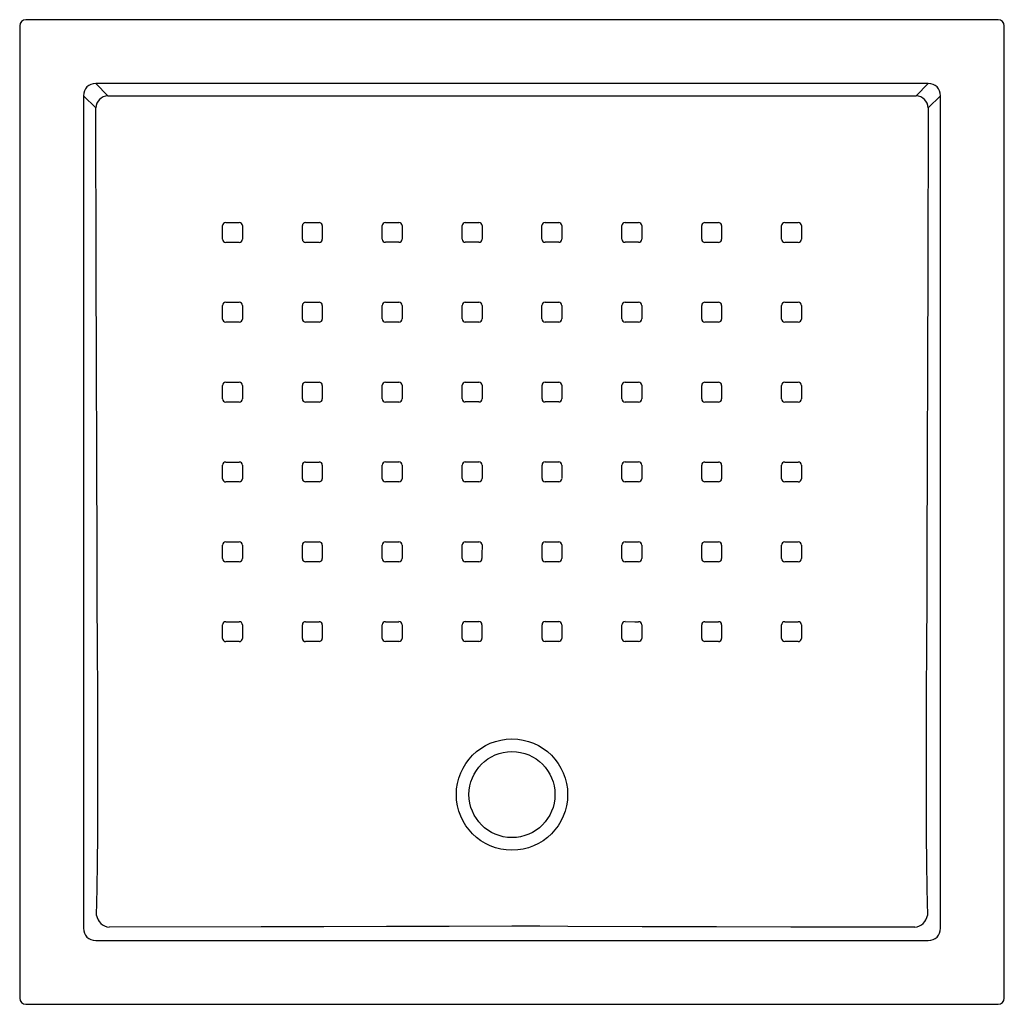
# Model space of a CAD drawing. Header units: millimetres. Extents: x 4830.579 to 4831.38, y 2972.716 to 2973.518.
import ezdxf

# ---------------------------------------------------------------- set-up
doc = ezdxf.new("R2010")
doc.units = ezdxf.units.MM
doc.layers.add('SANINDUSA', color=3, linetype='Continuous')

msp = doc.modelspace()

# ---------------------------------------------------------------- linework, layer by layer
at = {"layer": 'SANINDUSA'}
for p, q in [((4831.37509, 2973.51786), (4830.58369, 2973.51786)), ((4830.57869, 2973.51286), (4830.57869, 2972.72146)), ((4831.38009, 2972.72146), (4831.38009, 2973.51286)), ((4831.31823, 2973.46585), (4830.64055, 2973.46585)), ((4830.64055, 2973.46585), (4830.65045, 2973.45595)), ((4831.30833, 2973.45595), (4831.31823, 2973.46585)), ((4830.6307, 2973.456), (4830.6307, 2972.77832)), ((4830.6406, 2973.4461), (4830.6307, 2973.456)), ((4831.32808, 2973.456), (4831.31818, 2973.4461)), ((4831.32808, 2972.77832), (4831.32808, 2973.456)), ((4830.82498, 2973.35023), (4830.82498, 2973.33923)), ((4830.80879, 2973.27424), (4830.8088, 2973.28523)), ((4830.75998, 2973.22023), (4830.75998, 2973.20924)), ((4831.06881, 2973.20927), (4831.06881, 2973.22026)), ((4831.19881, 2973.01428), (4831.19881, 2973.02527)), ((4831.2124, 2973.01169), (4831.2014, 2973.01169)), ((4830.64055, 2972.76847), (4831.31823, 2972.76847)), ((4830.58369, 2972.71646), (4831.37509, 2972.71646))]:
    msp.add_line(p, q, dxfattribs=at)
at = {"layer": 'SANINDUSA', "flags": 128}
for points in [[(4830.65048, 2973.45592), (4830.7655, 2973.45591), (4830.99601, 2973.4559), (4831.22653, 2973.45591), (4831.3083, 2973.45592)], [(4830.64125, 2972.78886), (4830.64171, 2972.8104), (4830.64205, 2972.83203), (4830.64226, 2972.8537), (4830.64241, 2972.8921), (4830.64239, 2972.93051), (4830.64225, 2972.96893), (4830.64206, 2973.00735), (4830.64185, 2973.04578), (4830.64169, 2973.0842), (4830.641, 2973.31468), (4830.6406, 2973.4461)], [(4831.31818, 2973.4461), (4831.31778, 2973.31468), (4831.31709, 2973.0842), (4831.31693, 2973.04578), (4831.31672, 2973.00735), (4831.31652, 2972.96893), (4831.31639, 2972.93051), (4831.31638, 2972.8921), (4831.31653, 2972.8537), (4831.31674, 2972.83203), (4831.31707, 2972.8104), (4831.31754, 2972.78886)], [(4830.7438, 2973.33922), (4830.7438, 2973.34722), (4830.7438, 2973.35022)], [(4830.74639, 2973.35281), (4830.75439, 2973.35281), (4830.75739, 2973.35281)], [(4830.75998, 2973.35022), (4830.75998, 2973.34222), (4830.75998, 2973.33922)], [(4830.8088, 2973.33923), (4830.8088, 2973.34723), (4830.8088, 2973.35022)], [(4830.81139, 2973.35282), (4830.81939, 2973.35282), (4830.82239, 2973.35282)], [(4830.8738, 2973.33924), (4830.8738, 2973.34723), (4830.8738, 2973.35023)], [(4830.87639, 2973.35282), (4830.88439, 2973.35282), (4830.88739, 2973.35282)], [(4830.88998, 2973.35023), (4830.88998, 2973.34224), (4830.88998, 2973.33924)], [(4830.9388, 2973.33924), (4830.9388, 2973.34724), (4830.9388, 2973.35024)], [(4830.94139, 2973.35283), (4830.94939, 2973.35283), (4830.95239, 2973.35283)], [(4830.95498, 2973.35024), (4830.95498, 2973.34224), (4830.95498, 2973.33924)], [(4831.0038, 2973.33924), (4831.0038, 2973.34724), (4831.0038, 2973.35024)], [(4831.00639, 2973.35283), (4831.01439, 2973.35283), (4831.01739, 2973.35283)], [(4831.01998, 2973.35024), (4831.01998, 2973.34224), (4831.01998, 2973.33924)], [(4831.06881, 2973.33924), (4831.06881, 2973.34724), (4831.06881, 2973.35024)], [(4831.0714, 2973.35282), (4831.0794, 2973.35282), (4831.0824, 2973.35282)], [(4831.08499, 2973.35023), (4831.08499, 2973.34224), (4831.08499, 2973.33924)], [(4831.13381, 2973.33923), (4831.13381, 2973.34723), (4831.13381, 2973.35023)], [(4831.1364, 2973.35282), (4831.1444, 2973.35282), (4831.1474, 2973.35282)], [(4831.14999, 2973.35023), (4831.14999, 2973.34223), (4831.14999, 2973.33923)], [(4831.19881, 2973.33922), (4831.19881, 2973.34722), (4831.19881, 2973.35022)], [(4831.2014, 2973.35281), (4831.2094, 2973.35281), (4831.21239, 2973.35281)], [(4831.21499, 2973.35022), (4831.21499, 2973.34222), (4831.21499, 2973.33922)], [(4830.75739, 2973.33663), (4830.74939, 2973.33663), (4830.74639, 2973.33663)], [(4830.82239, 2973.33664), (4830.81439, 2973.33664), (4830.81139, 2973.33664)], [(4830.88739, 2973.33665), (4830.87939, 2973.33665), (4830.87639, 2973.33665)], [(4830.95239, 2973.33665), (4830.94439, 2973.33665), (4830.94139, 2973.33665)], [(4831.01739, 2973.33665), (4831.00939, 2973.33665), (4831.00639, 2973.33665)], [(4831.0824, 2973.33665), (4831.0744, 2973.33665), (4831.0714, 2973.33665)], [(4831.1474, 2973.33664), (4831.1394, 2973.33664), (4831.1364, 2973.33664)], [(4831.2124, 2973.33663), (4831.2044, 2973.33663), (4831.2014, 2973.33663)], [(4830.7438, 2973.27423), (4830.7438, 2973.28223), (4830.7438, 2973.28523)], [(4830.74639, 2973.28782), (4830.75439, 2973.28782), (4830.75739, 2973.28782)], [(4830.75998, 2973.28523), (4830.75998, 2973.27723), (4830.75998, 2973.27423)], [(4830.81139, 2973.28783), (4830.81939, 2973.28783), (4830.82239, 2973.28783)], [(4830.82498, 2973.28524), (4830.82498, 2973.27724), (4830.82497, 2973.27424)], [(4830.87379, 2973.27425), (4830.87379, 2973.28225), (4830.87379, 2973.28525)], [(4830.87639, 2973.28784), (4830.88439, 2973.28784), (4830.88739, 2973.28784)], [(4830.88998, 2973.28525), (4830.88998, 2973.27725), (4830.88998, 2973.27425)], [(4830.9388, 2973.27426), (4830.9388, 2973.28226), (4830.9388, 2973.28526)], [(4830.94139, 2973.28785), (4830.94939, 2973.28785), (4830.95239, 2973.28785)], [(4830.95498, 2973.28526), (4830.95498, 2973.27726), (4830.95498, 2973.27426)], [(4831.0038, 2973.27426), (4831.0038, 2973.28226), (4831.0038, 2973.28526)], [(4831.00639, 2973.28785), (4831.01439, 2973.28785), (4831.0174, 2973.28785)], [(4831.01999, 2973.28526), (4831.01999, 2973.27726), (4831.01999, 2973.27426)], [(4831.06881, 2973.27425), (4831.06881, 2973.28225), (4831.06881, 2973.28525)], [(4831.0714, 2973.28784), (4831.0794, 2973.28784), (4831.0824, 2973.28784)], [(4831.08499, 2973.28525), (4831.08499, 2973.27725), (4831.08499, 2973.27425)], [(4831.13381, 2973.27424), (4831.13381, 2973.28224), (4831.13381, 2973.28524)], [(4831.1364, 2973.28783), (4831.1444, 2973.28783), (4831.1474, 2973.28783)], [(4831.14999, 2973.28524), (4831.14999, 2973.27724), (4831.14999, 2973.27424)], [(4831.19881, 2973.27423), (4831.19881, 2973.28223), (4831.19881, 2973.28523)], [(4831.2014, 2973.28782), (4831.2094, 2973.28782), (4831.2124, 2973.28782)], [(4831.21499, 2973.28523), (4831.21499, 2973.27723), (4831.21499, 2973.27423)], [(4830.75739, 2973.27164), (4830.74939, 2973.27164), (4830.74639, 2973.27164)], [(4830.82238, 2973.27165), (4830.81438, 2973.27165), (4830.81138, 2973.27165)], [(4830.88738, 2973.27166), (4830.87939, 2973.27166), (4830.87638, 2973.27166)], [(4830.95239, 2973.27167), (4830.94439, 2973.27167), (4830.94139, 2973.27167)], [(4831.0174, 2973.27167), (4831.0094, 2973.27167), (4831.00639, 2973.27167)], [(4831.0824, 2973.27166), (4831.0744, 2973.27166), (4831.0714, 2973.27166)], [(4831.1474, 2973.27165), (4831.1394, 2973.27165), (4831.1364, 2973.27165)], [(4831.2124, 2973.27164), (4831.2044, 2973.27164), (4831.2014, 2973.27164)], [(4830.74639, 2973.22282), (4830.75439, 2973.22282), (4830.75739, 2973.22282)], [(4830.81138, 2973.22283), (4830.81938, 2973.22284), (4830.82238, 2973.22284)], [(4830.87638, 2973.22285), (4830.88438, 2973.22285), (4830.88738, 2973.22285)], [(4830.94139, 2973.22286), (4830.94939, 2973.22286), (4830.95239, 2973.22286)], [(4831.0064, 2973.22286), (4831.0144, 2973.22286), (4831.0174, 2973.22286)], [(4831.0714, 2973.22285), (4831.0794, 2973.22285), (4831.0824, 2973.22285)], [(4831.1364, 2973.22284), (4831.1444, 2973.22284), (4831.1474, 2973.22284)], [(4831.2014, 2973.22283), (4831.2094, 2973.22282), (4831.2124, 2973.22282)], [(4830.7438, 2973.20923), (4830.7438, 2973.21723), (4830.7438, 2973.22023)], [(4830.80879, 2973.20924), (4830.80879, 2973.21724), (4830.80879, 2973.22024)], [(4830.82497, 2973.22025), (4830.82497, 2973.21225), (4830.82497, 2973.20925)], [(4830.87379, 2973.20926), (4830.87379, 2973.21726), (4830.87379, 2973.22026)], [(4830.88997, 2973.22026), (4830.88997, 2973.21227), (4830.88997, 2973.20927)], [(4830.9388, 2973.20928), (4830.9388, 2973.21727), (4830.9388, 2973.22027)], [(4830.95498, 2973.22028), (4830.95498, 2973.21228), (4830.95498, 2973.20928)], [(4831.00381, 2973.20928), (4831.00381, 2973.21728), (4831.00381, 2973.22028)], [(4831.01999, 2973.22027), (4831.01999, 2973.21228), (4831.01999, 2973.20928)], [(4831.08499, 2973.22026), (4831.08499, 2973.21226), (4831.08499, 2973.20926)], [(4831.13381, 2973.20925), (4831.13381, 2973.21725), (4831.13381, 2973.22025)], [(4831.14999, 2973.22024), (4831.14999, 2973.21225), (4831.14999, 2973.20925)], [(4831.19881, 2973.20924), (4831.19881, 2973.21724), (4831.19881, 2973.22024)], [(4831.21499, 2973.22023), (4831.21499, 2973.21224), (4831.21499, 2973.20924)], [(4830.75739, 2973.20664), (4830.74939, 2973.20664), (4830.74639, 2973.20664)], [(4830.82238, 2973.20666), (4830.81438, 2973.20666), (4830.81138, 2973.20665)], [(4830.88738, 2973.20668), (4830.87938, 2973.20667), (4830.87638, 2973.20667)], [(4830.95239, 2973.20669), (4830.94439, 2973.20669), (4830.94139, 2973.20669)], [(4831.0174, 2973.20669), (4831.0094, 2973.20669), (4831.0064, 2973.20669)], [(4831.0824, 2973.20667), (4831.0744, 2973.20668), (4831.0714, 2973.20668)], [(4831.1474, 2973.20666), (4831.1394, 2973.20666), (4831.1364, 2973.20666)], [(4831.2124, 2973.20665), (4831.2044, 2973.20665), (4831.2014, 2973.20665)], [(4830.74639, 2973.15783), (4830.75439, 2973.15783), (4830.75739, 2973.15783)], [(4830.81138, 2973.15784), (4830.81938, 2973.15784), (4830.82238, 2973.15784)], [(4830.87638, 2973.15786), (4830.88438, 2973.15786), (4830.88738, 2973.15787)], [(4830.94138, 2973.15788), (4830.94938, 2973.15788), (4830.95239, 2973.15788)], [(4831.0064, 2973.15788), (4831.0144, 2973.15788), (4831.0174, 2973.15788)], [(4831.07141, 2973.15787), (4831.07941, 2973.15786), (4831.08241, 2973.15786)], [(4831.13641, 2973.15785), (4831.1444, 2973.15784), (4831.1474, 2973.15784)], [(4831.2014, 2973.15783), (4831.2094, 2973.15783), (4831.2124, 2973.15783)], [(4830.7438, 2973.14424), (4830.7438, 2973.15224), (4830.7438, 2973.15524)], [(4830.75998, 2973.15524), (4830.75998, 2973.14724), (4830.75998, 2973.14424)], [(4830.80879, 2973.14425), (4830.80879, 2973.15225), (4830.80879, 2973.15525)], [(4830.82497, 2973.15525), (4830.82497, 2973.14726), (4830.82497, 2973.14426)], [(4830.87379, 2973.14427), (4830.87379, 2973.15227), (4830.87379, 2973.15527)], [(4830.88997, 2973.15528), (4830.88997, 2973.14728), (4830.88997, 2973.14428)], [(4830.93879, 2973.14429), (4830.93879, 2973.15229), (4830.93879, 2973.15529)], [(4830.95498, 2973.15529), (4830.95498, 2973.1473), (4830.95498, 2973.1443)], [(4831.00381, 2973.1443), (4831.00381, 2973.15229), (4831.00381, 2973.15529)], [(4831.01999, 2973.15529), (4831.01999, 2973.14729), (4831.01999, 2973.14429)], [(4831.06882, 2973.14428), (4831.06882, 2973.15228), (4831.06882, 2973.15528)], [(4831.085, 2973.15527), (4831.085, 2973.14727), (4831.085, 2973.14427)], [(4831.13382, 2973.14426), (4831.13382, 2973.15226), (4831.13382, 2973.15526)], [(4831.14999, 2973.15525), (4831.14999, 2973.14725), (4831.15, 2973.14425)], [(4831.19881, 2973.14424), (4831.19881, 2973.15224), (4831.19881, 2973.15524)], [(4831.21499, 2973.15524), (4831.21499, 2973.14724), (4831.21499, 2973.14424)], [(4830.75739, 2973.14165), (4830.74939, 2973.14165), (4830.74639, 2973.14165)], [(4830.82238, 2973.14167), (4830.81438, 2973.14166), (4830.81138, 2973.14166)], [(4830.88738, 2973.14169), (4830.87938, 2973.14168), (4830.87638, 2973.14168)], [(4830.95239, 2973.14171), (4830.94439, 2973.1417), (4830.94138, 2973.1417)], [(4831.0174, 2973.1417), (4831.0094, 2973.14171), (4831.0064, 2973.14171)], [(4831.08241, 2973.14168), (4831.07441, 2973.14169), (4831.07141, 2973.14169)], [(4831.14741, 2973.14166), (4831.13941, 2973.14167), (4831.13641, 2973.14167)], [(4831.2124, 2973.14165), (4831.2044, 2973.14165), (4831.2014, 2973.14165)], [(4830.74639, 2973.09284), (4830.75439, 2973.09284), (4830.75739, 2973.09284)], [(4830.81138, 2973.09285), (4830.81938, 2973.09285), (4830.82238, 2973.09285)], [(4830.87637, 2973.09287), (4830.88437, 2973.09288), (4830.88737, 2973.09288)], [(4830.94138, 2973.0929), (4830.94938, 2973.0929), (4830.95238, 2973.0929)], [(4831.0064, 2973.0929), (4831.0144, 2973.0929), (4831.0174, 2973.0929)], [(4831.07141, 2973.09288), (4831.07941, 2973.09288), (4831.08241, 2973.09287)], [(4831.13641, 2973.09286), (4831.14441, 2973.09285), (4831.14741, 2973.09285)], [(4831.2014, 2973.09284), (4831.2094, 2973.09284), (4831.2124, 2973.09284)], [(4830.7438, 2973.07925), (4830.7438, 2973.08725), (4830.7438, 2973.09025)], [(4830.75998, 2973.09025), (4830.75998, 2973.08225), (4830.75998, 2973.07925)], [(4830.80879, 2973.07926), (4830.80879, 2973.08726), (4830.80879, 2973.09026)], [(4830.82497, 2973.09026), (4830.82497, 2973.08227), (4830.82497, 2973.07927)], [(4830.87378, 2973.07929), (4830.87378, 2973.08728), (4830.87378, 2973.09028)], [(4830.88996, 2973.09029), (4830.88996, 2973.08229), (4830.88996, 2973.07929)], [(4830.93879, 2973.07931), (4830.93879, 2973.08731), (4830.93879, 2973.09031)], [(4830.95498, 2973.09031), (4830.95497, 2973.08231), (4830.95497, 2973.07931)], [(4831.00381, 2973.07931), (4831.00381, 2973.08731), (4831.00381, 2973.09031)], [(4831.01999, 2973.09031), (4831.01999, 2973.08231), (4831.01999, 2973.07931)], [(4831.06882, 2973.07929), (4831.06882, 2973.08729), (4831.06882, 2973.09029)], [(4831.085, 2973.09028), (4831.085, 2973.08229), (4831.085, 2973.07929)], [(4831.13382, 2973.07927), (4831.13382, 2973.08727), (4831.13382, 2973.09027)], [(4831.15, 2973.09026), (4831.15, 2973.08226), (4831.15, 2973.07926)], [(4831.19881, 2973.07925), (4831.19881, 2973.08725), (4831.19881, 2973.09025)], [(4831.21499, 2973.09025), (4831.21499, 2973.08225), (4831.21499, 2973.07925)], [(4830.75739, 2973.07666), (4830.74939, 2973.07666), (4830.74639, 2973.07666)], [(4830.82238, 2973.07668), (4830.81438, 2973.07667), (4830.81138, 2973.07667)], [(4830.88737, 2973.0767), (4830.87937, 2973.0767), (4830.87637, 2973.0767)], [(4830.95238, 2973.07672), (4830.94438, 2973.07672), (4830.94138, 2973.07672)], [(4831.0174, 2973.07672), (4831.0094, 2973.07672), (4831.0064, 2973.07672)], [(4831.08241, 2973.0767), (4831.07441, 2973.0767), (4831.07141, 2973.0767)], [(4831.14741, 2973.07667), (4831.13941, 2973.07668), (4831.13641, 2973.07668)], [(4831.2124, 2973.07666), (4831.2044, 2973.07666), (4831.2014, 2973.07666)], [(4830.7438, 2973.01427), (4830.7438, 2973.02227), (4830.7438, 2973.02527)], [(4830.74639, 2973.02786), (4830.75439, 2973.02786), (4830.75739, 2973.02786)], [(4830.75998, 2973.02527), (4830.75998, 2973.01727), (4830.75998, 2973.01427)], [(4830.80879, 2973.01428), (4830.80879, 2973.02228), (4830.80879, 2973.02528)], [(4830.81138, 2973.02787), (4830.81938, 2973.02787), (4830.82238, 2973.02787)], [(4830.82497, 2973.02528), (4830.82497, 2973.01728), (4830.82497, 2973.01429)], [(4830.87378, 2973.0143), (4830.87378, 2973.0223), (4830.87378, 2973.0253)], [(4830.87637, 2973.02789), (4830.88437, 2973.02789), (4830.88737, 2973.02789)], [(4830.88996, 2973.02531), (4830.88996, 2973.01731), (4830.88996, 2973.01431)], [(4830.93879, 2973.01433), (4830.93879, 2973.02233), (4830.93879, 2973.02532)], [(4830.94138, 2973.02792), (4830.94938, 2973.02792), (4830.95238, 2973.02792)], [(4830.95497, 2973.02533), (4830.95497, 2973.01733), (4830.95497, 2973.01433)], [(4831.00381, 2973.01433), (4831.00381, 2973.02233), (4831.00381, 2973.02533)], [(4831.0064, 2973.02792), (4831.0144, 2973.02792), (4831.01741, 2973.02792)], [(4831.02, 2973.02532), (4831.02, 2973.01733), (4831.02, 2973.01433)], [(4831.06882, 2973.01431), (4831.06882, 2973.02231), (4831.06882, 2973.02531)], [(4831.07141, 2973.0279), (4831.07941, 2973.02789), (4831.08241, 2973.02789)], [(4831.085, 2973.0253), (4831.085, 2973.0173), (4831.085, 2973.0143)], [(4831.13382, 2973.01429), (4831.13382, 2973.02228), (4831.13382, 2973.02528)], [(4831.13641, 2973.02787), (4831.14441, 2973.02787), (4831.14741, 2973.02787)], [(4831.15, 2973.02528), (4831.15, 2973.01728), (4831.15, 2973.01428)], [(4831.2014, 2973.02786), (4831.2094, 2973.02786), (4831.2124, 2973.02786)], [(4831.21499, 2973.02527), (4831.21499, 2973.01727), (4831.21499, 2973.01427)], [(4830.75739, 2973.01168), (4830.74939, 2973.01168), (4830.74639, 2973.01168)], [(4830.82238, 2973.0117), (4830.81438, 2973.01169), (4830.81138, 2973.01169)], [(4830.88737, 2973.01172), (4830.87937, 2973.01172), (4830.87637, 2973.01171)], [(4830.95238, 2973.01174), (4830.94438, 2973.01174), (4830.94138, 2973.01174)], [(4831.01741, 2973.01174), (4831.00941, 2973.01174), (4831.0064, 2973.01174)], [(4831.08241, 2973.01171), (4831.07441, 2973.01172), (4831.07141, 2973.01172)], [(4831.14741, 2973.01169), (4831.13941, 2973.0117), (4831.13641, 2973.0117)], [(4831.30738, 2972.77924), (4831.20623, 2972.77935), (4831.14573, 2972.77945), (4831.08524, 2972.7796), (4831.02476, 2972.77984), (4831.00208, 2972.77994), (4830.97939, 2972.77998), (4830.92835, 2972.7799), (4830.87732, 2972.77972), (4830.82628, 2972.77953), (4830.77525, 2972.77939), (4830.6514, 2972.77924)]]:
    msp.add_lwpolyline(points, dxfattribs=at)
at = {"layer": 'SANINDUSA'}
for radius in [0.0453, 0.035]:
    msp.add_circle((4830.97939, 2972.88716), radius, dxfattribs=at)
for centre, radius, start, end in [((4830.6509, 2973.44568), 0.01024, 92.34161, 177.82331), ((4831.30788, 2973.44568), 0.01024, 2.17697, 87.65814), ((4830.74639, 2973.35022), 0.00259, 90.00079, 180), ((4830.75739, 2973.35022), 0.00259, 0, 90.00795), ((4830.81139, 2973.35022), 0.00259, 90.00119, 180), ((4830.82239, 2973.35023), 0.00259, 0, 90.01029), ((4830.87639, 2973.35023), 0.00259, 89.99862, 179.99182), ((4830.88739, 2973.35023), 0.00259, 0, 90.01254), ((4830.94139, 2973.35024), 0.00259, 89.99598, 179.98853), ((4830.95239, 2973.35024), 0.00259, 0, 90.01326), ((4831.00639, 2973.35024), 0.00259, 89.99375, 179.98746), ((4831.01739, 2973.35024), 0.00259, 0, 90.00983), ((4831.0714, 2973.35023), 0.00259, 89.99208, 179.98978), ((4831.0824, 2973.35023), 0.00259, 0, 90.00562), ((4831.1364, 2973.35023), 0.00259, 89.99211, 180), ((4831.1474, 2973.35023), 0.00259, 0, 90.00245), ((4831.20139, 2973.35022), 0.00259, 89.99559, 180), ((4831.21239, 2973.35022), 0.00259, 0, 90.00166), ((4830.74639, 2973.33922), 0.00259, 180, 270.00634), ((4830.75739, 2973.33922), 0.00259, 270.00166, 0), ((4830.81139, 2973.33923), 0.00259, 180, 270.01014), ((4830.82239, 2973.33923), 0.00259, 270.00207, 0), ((4830.87639, 2973.33924), 0.00259, 180, 270.01327), ((4830.88739, 2973.33924), 0.00259, 270.00037, 359.98876), ((4830.94139, 2973.33924), 0.00259, 180, 270.01399), ((4830.95239, 2973.33924), 0.00259, 269.99432, 359.98821), ((4831.00639, 2973.33924), 0.00259, 180, 270.01142), ((4831.01739, 2973.33924), 0.00259, 269.99201, 359.98788), ((4831.0714, 2973.33924), 0.00259, 180, 270.00683), ((4831.0824, 2973.33924), 0.00259, 269.99079, 359.99042), ((4831.1364, 2973.33923), 0.00259, 180, 270.00285), ((4831.1474, 2973.33923), 0.00259, 269.99269, 0), ((4831.2014, 2973.33922), 0.00259, 180, 270.00028), ((4831.2124, 2973.33922), 0.00259, 269.99559, 0), ((4830.74639, 2973.28523), 0.00259, 90.00282, 180), ((4830.75739, 2973.28523), 0.00259, 0, 90.00845), ((4830.81139, 2973.28523), 0.00259, 90.00426, 180), ((4830.82239, 2973.28524), 0.00259, 0, 90.01313), ((4830.87639, 2973.28525), 0.00259, 90.00266, 179.99141), ((4830.88739, 2973.28525), 0.00259, 0, 90.0166), ((4830.94139, 2973.28526), 0.00259, 89.99704, 179.9878), ((4830.95239, 2973.28526), 0.00259, 0, 90.01458), ((4831.00639, 2973.28526), 0.00259, 89.99151, 179.98706), ((4831.0174, 2973.28526), 0.00259, 0, 90.00989), ((4831.0714, 2973.28525), 0.00259, 89.98812, 179.99111), ((4831.0824, 2973.28525), 0.00259, 0, 90.00435), ((4831.1364, 2973.28524), 0.00259, 89.99121, 180), ((4831.1474, 2973.28524), 0.00259, 0, 89.99744), ((4831.2014, 2973.28523), 0.00259, 89.99285, 180), ((4831.2124, 2973.28523), 0.00259, 0, 90.00014), ((4830.74639, 2973.27423), 0.00259, 180, 270.00717), ((4830.75739, 2973.27423), 0.00259, 270.00517, 0), ((4830.81138, 2973.27424), 0.00259, 180, 270.01258), ((4830.82238, 2973.27424), 0.00259, 270.00655, 0), ((4830.87638, 2973.27425), 0.00259, 180, 270.01713), ((4830.88738, 2973.27425), 0.00259, 270.0019, 359.99019), ((4830.94139, 2973.27426), 0.00259, 180, 270.01705), ((4830.95239, 2973.27426), 0.00259, 269.99611, 359.98609), ((4831.00639, 2973.27426), 0.00259, 180, 270.0121), ((4831.0174, 2973.27426), 0.00259, 269.98995, 359.98631), ((4831.0714, 2973.27425), 0.00259, 180, 270.0028), ((4831.0824, 2973.27425), 0.00259, 269.98656, 0), ((4831.1364, 2973.27424), 0.00259, 180, 269.99644), ((4831.1474, 2973.27424), 0.00259, 269.98788, 0), ((4831.2014, 2973.27423), 0.00259, 180, 269.99579), ((4831.2124, 2973.27423), 0.00259, 269.99412, 0), ((4830.74639, 2973.22023), 0.00259, 90.00538, 180), ((4830.75739, 2973.22023), 0.00259, 0, 90.00701), ((4830.81138, 2973.22024), 0.00259, 90.00905, 180), ((4830.82238, 2973.22025), 0.00259, 0, 90.01496), ((4830.87638, 2973.22026), 0.00259, 90.008, 179.99134), ((4830.88738, 2973.22026), 0.00259, 0, 90.02065), ((4830.94139, 2973.22027), 0.00259, 89.99892, 179.98592), ((4830.95239, 2973.22027), 0.00259, 0.00814, 90.01757), ((4831.0064, 2973.22027), 0.00259, 89.98779, 179.98716), ((4831.0174, 2973.22027), 0.00259, 0, 90.00745), ((4831.0714, 2973.22026), 0.00259, 89.98416, 179.99145), ((4831.0824, 2973.22026), 0.00259, 0, 89.99578), ((4831.1364, 2973.22025), 0.00259, 89.98571, 180), ((4831.1474, 2973.22024), 0.00259, 0, 89.99103), ((4831.2014, 2973.22024), 0.00259, 89.99137, 180), ((4831.2124, 2973.22023), 0.00259, 0, 89.99704), ((4830.74639, 2973.20923), 0.00259, 180, 270.00601), ((4830.75739, 2973.20924), 0.00259, 270.00699, 0), ((4830.81138, 2973.20924), 0.00259, 180, 270.0144), ((4830.82238, 2973.20925), 0.00259, 270.01203, 0), ((4830.87638, 2973.20926), 0.00259, 180, 270.02145), ((4830.88738, 2973.20927), 0.00259, 270.00723, 359.99013), ((4830.94139, 2973.20928), 0.00259, 180, 270.02077), ((4830.95239, 2973.20928), 0.00259, 269.99651, 359.98437), ((4831.0064, 2973.20928), 0.00259, 180.00834, 270.01143), ((4831.0174, 2973.20928), 0.00259, 269.98589, 359.98642), ((4831.0714, 2973.20927), 0.00259, 180, 269.99749), ((4831.0824, 2973.20926), 0.00259, 269.98492, 359.99134), ((4831.1364, 2973.20925), 0.00259, 180, 269.99254), ((4831.1474, 2973.20925), 0.00259, 269.98624, 0), ((4831.2014, 2973.20924), 0.00259, 180, 269.99223), ((4831.2124, 2973.20924), 0.00259, 269.99285, 0), ((4830.74639, 2973.15524), 0.00259, 90.00594, 180), ((4830.75739, 2973.15524), 0.00259, 0, 90.00872), ((4830.81138, 2973.15525), 0.00259, 90.0129, 180), ((4830.82238, 2973.15525), 0.00259, 0, 90.01752), ((4830.87638, 2973.15527), 0.00259, 90.01473, 179.99054), ((4830.88738, 2973.15528), 0.00259, 0, 90.02544), ((4830.94138, 2973.15529), 0.00259, 89.99995, 179.98555), ((4830.95239, 2973.15529), 0.00259, 0.00875, 90.02158), ((4831.0064, 2973.15529), 0.00259, 89.98423, 179.98478), ((4831.0174, 2973.15529), 0.00259, 0, 90.00707), ((4831.0714, 2973.15528), 0.00259, 89.97827, 180), ((4831.08241, 2973.15527), 0.00259, 0, 89.99042), ((4831.1364, 2973.15526), 0.00259, 89.98423, 180), ((4831.1474, 2973.15525), 0.00259, 0, 89.9847), ((4831.2014, 2973.15524), 0.00259, 89.99137, 180), ((4831.2124, 2973.15524), 0.00259, 0, 89.99237), ((4830.74639, 2973.14424), 0.00259, 180, 270.0066), ((4830.75739, 2973.14424), 0.00259, 270.00775, 0), ((4830.81138, 2973.14425), 0.00259, 180, 270.01563), ((4830.82238, 2973.14426), 0.00259, 270.01621, 0), ((4830.87637, 2973.14427), 0.00259, 180, 270.02568), ((4830.88738, 2973.14428), 0.00259, 270.01304, 359.9896), ((4830.94138, 2973.14429), 0.00259, 180, 270.02597), ((4830.95239, 2973.1443), 0.00259, 269.99689, 359.98268), ((4831.0064, 2973.1443), 0.00259, 180.00911, 270.01198), ((4831.0174, 2973.14429), 0.00259, 269.98299, 359.98339), ((4831.07141, 2973.14428), 0.00259, 180, 269.99121), ((4831.08241, 2973.14427), 0.00259, 269.97958, 0), ((4831.13641, 2973.14426), 0.00259, 180, 269.98489), ((4831.14741, 2973.14425), 0.00259, 269.98476, 0), ((4831.2014, 2973.14424), 0.00259, 180, 269.99123), ((4831.2124, 2973.14424), 0.00259, 269.99338, 0), ((4830.74639, 2973.09025), 0.00259, 90.00482, 180), ((4830.75739, 2973.09025), 0.00259, 0, 90.01079), ((4830.81138, 2973.09026), 0.00259, 90.01641, 180), ((4830.82238, 2973.09026), 0.00259, 0, 90.02229), ((4830.87637, 2973.09028), 0.00259, 90.01968, 179.98954), ((4830.88737, 2973.09029), 0.00259, 0, 90.03154), ((4830.94138, 2973.09031), 0.00259, 90.0046, 179.98156), ((4830.95239, 2973.09031), 0.00259, 0.00909, 90.02849), ((4831.0064, 2973.09031), 0.00259, 89.98215, 179.98225), ((4831.0174, 2973.09031), 0.00259, 0.00939, 90.00445), ((4831.07141, 2973.09029), 0.00259, 89.97494, 180), ((4831.08241, 2973.09028), 0.00259, 0, 89.98519), ((4831.13641, 2973.09027), 0.00259, 89.97958, 180), ((4831.14741, 2973.09026), 0.00259, 0, 89.98626), ((4831.2014, 2973.09025), 0.00259, 89.99137, 180), ((4831.2124, 2973.09025), 0.00259, 0, 89.99974), ((4830.74639, 2973.07925), 0.00259, 180, 270.00983), ((4830.75739, 2973.07925), 0.00259, 270.00718, 0), ((4830.81138, 2973.07926), 0.00259, 180, 270.02087), ((4830.82238, 2973.07927), 0.00259, 270.01933, 0), ((4830.87637, 2973.07929), 0.00259, 180, 270.03244), ((4830.88737, 2973.07929), 0.00259, 270.01881, 359.98778), ((4830.94138, 2973.07931), 0.00259, 180, 270.03342), ((4830.95238, 2973.07932), 0.00259, 270.00059, 359.977), ((4831.0064, 2973.07931), 0.00259, 180.01173, 270.01002), ((4831.0174, 2973.07931), 0.00259, 269.97768, 359.98342), ((4831.07141, 2973.07929), 0.00259, 180.00835, 269.9844), ((4831.08241, 2973.07929), 0.00259, 269.97293, 0), ((4831.13641, 2973.07927), 0.00259, 180, 269.98645), ((4831.14741, 2973.07926), 0.00259, 269.98106, 0), ((4831.2014, 2973.07925), 0.00259, 180, 269.99493), ((4831.2124, 2973.07925), 0.00259, 269.991, 0), ((4830.74639, 2973.02527), 0.00259, 90.00012, 179.98933), ((4830.75739, 2973.02527), 0.00259, 0, 90.01755), ((4830.81138, 2973.02528), 0.00259, 90.0146, 179.98936), ((4830.82238, 2973.02528), 0.00259, 0, 90.02758), ((4830.87637, 2973.0253), 0.00259, 90.02195, 179.98662), ((4830.88737, 2973.02531), 0.00259, 0, 90.03734), ((4830.94138, 2973.02532), 0.00259, 90.00758, 179.97858), ((4830.95238, 2973.02533), 0.00259, 0.01094, 90.03192), ((4831.0064, 2973.02533), 0.00259, 89.97836, 179.98011), ((4831.01741, 2973.02532), 0.00259, 0.01116, 90.00268), ((4831.07141, 2973.02531), 0.00259, 89.96924, 180), ((4831.08241, 2973.0253), 0.00259, 0, 89.98412), ((4831.13641, 2973.02528), 0.00259, 89.97695, 180), ((4831.14741, 2973.02528), 0.00259, 0, 89.99134), ((4831.2014, 2973.02527), 0.00259, 89.98767, 179.99057), ((4831.2124, 2973.02527), 0.00259, 0.00889, 90.00166), ((4830.74639, 2973.01427), 0.00259, 180, 270.01767), ((4830.75739, 2973.01427), 0.00259, 270.00334, 359.98512), ((4830.81138, 2973.01428), 0.00259, 180, 270.02656), ((4830.82238, 2973.01429), 0.00259, 270.01565, 359.99094), ((4830.87637, 2973.0143), 0.00259, 180, 270.03584), ((4830.88737, 2973.01431), 0.00259, 270.02348, 359.98377), ((4830.94138, 2973.01433), 0.00259, 180.00855, 270.03694), ((4830.95238, 2973.01433), 0.00259, 270.00143, 359.97418), ((4831.0064, 2973.01433), 0.00259, 180.01379, 270.00928), ((4831.01741, 2973.01433), 0.00259, 269.97175, 359.98275), ((4831.07141, 2973.01431), 0.00259, 180.00813, 269.98528), ((4831.08241, 2973.0143), 0.00259, 269.9677, 0), ((4831.13641, 2973.01429), 0.00259, 180, 269.98778), ((4831.14741, 2973.01428), 0.00259, 269.97764, 0), ((4831.2014, 2973.01428), 0.00259, 180.00923, 270.0033), ((4831.2124, 2973.01427), 0.00259, 269.98619, 359.98809), ((4830.65277, 2972.79085), 0.01169, 189.77761, 263.28255), ((4831.30602, 2972.79085), 0.01169, 276.71499, 350.22787)]:
    msp.add_arc(centre, radius, start, end, dxfattribs=at)
for centre, major_axis, ratio, start_param, end_param in [((4830.58369, 2973.51286), (0.00354, -0.00354), 0.999695, 2.356347, 3.926839), ((4831.37509, 2973.51286), (0.00354, 0.00354), 0.999695, 5.497939, 7.068431), ((4830.64113, 2973.45542), (0.00767, -0.00767), 0.921724, 2.371274, 3.911912), ((4831.31765, 2973.45542), (0.00767, 0.00767), 0.921724, 5.512866, 7.053504), ((4830.64113, 2972.7789), (0.00767, 0.00767), 0.921724, 2.371274, 3.911912), ((4831.31765, 2972.7789), (-0.00767, 0.00767), 0.921724, 2.371274, 3.911912), ((4830.58369, 2972.72146), (0.00354, 0.00354), 0.999695, 2.356347, 3.926839), ((4831.37509, 2972.72146), (0.00354, -0.00354), 0.999695, 5.497939, 7.068431)]:
    msp.add_ellipse(centre, major_axis=major_axis, ratio=ratio, start_param=start_param, end_param=end_param, dxfattribs=at)

doc.saveas('drawing.dxf')
